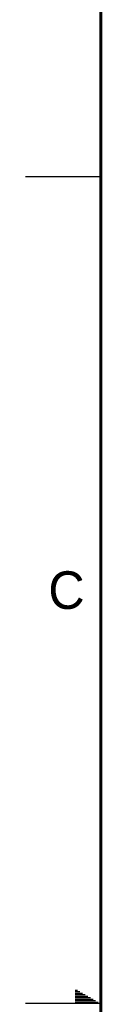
# Model space of a CAD drawing. Header units: inches. Extents: x 0 to 34, y 0 to 22.
# Tile 16 of 124: x 0 to 0.5, y 11 to 17.5. Entities that reach past the tile are written whole.
import ezdxf

# ---------------------------------------------------------------- set-up
doc = ezdxf.new("R2010")
doc.units = ezdxf.units.IN
doc.header["$LTSCALE"] = 1.87
doc.header["$MEASUREMENT"] = 0
doc.layers.get('0').update_dxf_attribs({"linetype": 'CONTINUOUS'})
doc.styles.add('TEXTSTYLE_2', font='txt')

msp = doc.modelspace()

# ---------------------------------------------------------------- linework, layer by layer
at = {"color": 2, "linetype": 'CONTINUOUS'}
for p, q in [((0, 16.5), (0.5, 16.5)), ((0.3303, 11.09), (0.3441, 11.09)), ((0.3303, 11.08), (0.3614, 11.08)), ((0.3303, 11.07), (0.3788, 11.07)), ((0.3303, 11.06), (0.3961, 11.06)), ((0.3303, 11.05), (0.4134, 11.05)), ((0.3303, 11.04), (0.4307, 11.04)), ((0.3303, 11.03), (0.448, 11.03)), ((0.3303, 11.02), (0.4654, 11.02)), ((0.3303, 11.01), (0.4827, 11.01)), ((0.5, 11), (0, 11))]:
    msp.add_line(p, q, dxfattribs=at)
at = {"color": 7, "linetype": 'CONTINUOUS', "const_width": 0.02}
msp.add_lwpolyline([(0.5, 21.5), (0.5, 0.5)], dxfattribs=at)

# ---------------------------------------------------------------- texts
at = {"color": 2, "linetype": 'CONTINUOUS', "insert": (0.1508, 13.8746), "char_height": 0.25, "width": 0.25, "attachment_point": 1, "line_spacing_factor": 0.9, "style": 'TEXTSTYLE_2'}
msp.add_mtext('C', dxfattribs=at)

doc.saveas('drawing.dxf')
